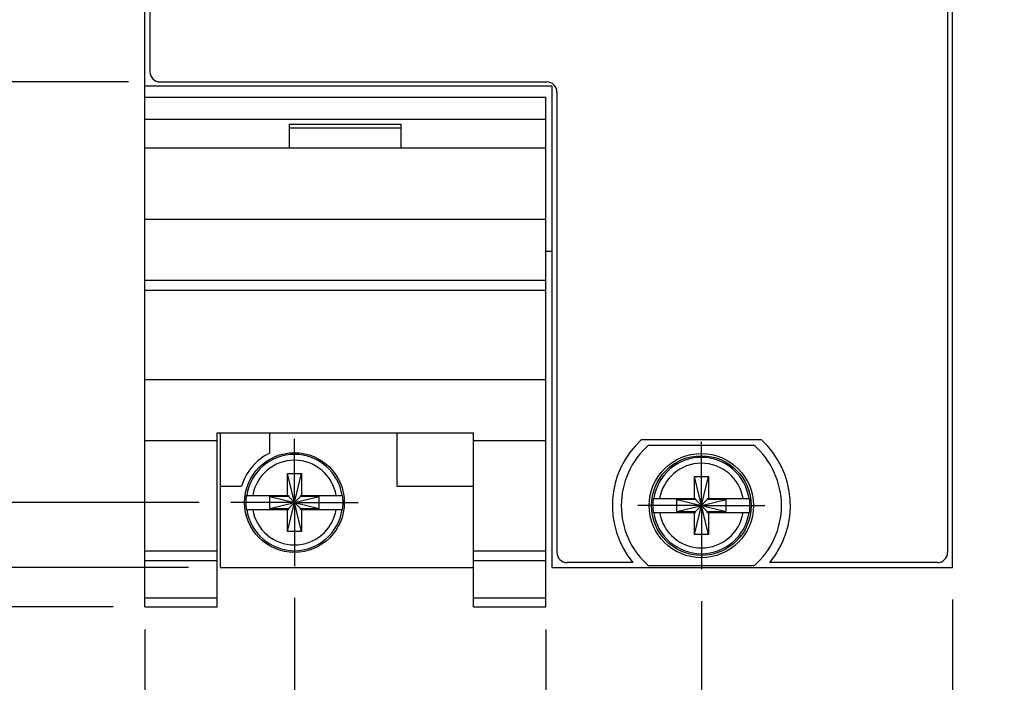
# Model space of a CAD drawing. Header units: inches. Extents: x 0 to 34, y 0 to 22.
# Tile 5 of 25: x 9.4 to 11.4, y 8.4 to 9.7. Entities that reach past the tile are written whole.
import ezdxf

# ---------------------------------------------------------------- set-up
doc = ezdxf.new("R2010")
doc.units = ezdxf.units.IN
doc.header["$LTSCALE"] = 1.87
doc.header["$MEASUREMENT"] = 0
doc.linetypes.add('CENTER', pattern=[0.6, 0.375, -0.075, 0.075, -0.075])
doc.layers.get('0').update_dxf_attribs({"linetype": 'CONTINUOUS'})
doc.layers.add('DEFAULT_1', color=7, linetype='CENTER')
doc.layers.add('DIMENSIONS', color=7, linetype='CONTINUOUS')
doc.styles.get("Standard").update_dxf_attribs({"font": 'txt', "width": 0.8})
doc.dimstyles.new('DIMSTYLE_1', dxfattribs={"dimtxt": 0.125, "dimasz": 0.18, "dimexe": 0.18, "dimexo": 0.0625, "dimgap": 0.09, "dimtad": 0, "dimtih": 1, "dimtoh": 1, "dimdec": 3, "dimzin": 4, "dimdsep": 46, "dimtxsty": 'STANDARD', "dimblk": '_FILLED', "dimblk1": '_FILLED', "dimblk2": '_FILLED', "dimcen": 0.09, "dimadec": 0, "dimazin": 0, "dimtp": 0.01, "dimtm": 0.01, "dimtfac": 1, "dimtdec": 3, "dimtofl": 0, "dimtmove": 0, "dimatfit": 3, "dimldrblk": '_FILLED', "dimfxl": 1, "dimtolj": 1, "dimtzin": 4, "dimarcsym": 0})

# ---------------------------------------------------------------- blocks, each defined once
blk = doc.blocks.new('*D1')
at = {"layer": 'DIMENSIONS', "color": 2, "linetype": 'Continuous'}
blk.add_line((9.6199, 13.6837), (8.9881, 13.6837), dxfattribs=at)
at = {"layer": 'DIMENSIONS', "color": 2, "linetype": 'Continuous', "width": 0.8}
for s, p in [('5.065', (7.5006, 13.6212)), ('[', (8.1256, 13.6212)), ('128.65', (8.2256, 13.6212)), (']', (8.8256, 13.6212))]:
    blk.add_text(s, height=0.125, dxfattribs=at).set_placement(p)
blk = doc.blocks.new('_FILLED')
at = {"color": 0, "linetype": 'ByBlock'}
blk.add_solid([(0, 0), (-1, 0.17361), (-1, -0.17361)], dxfattribs=at)
blk = doc.blocks.new('*D2')
at = {"layer": 'DIMENSIONS', "color": 1, "linetype": 'Continuous'}
blk.add_line((9.7679, 8.6187), (8.9881, 8.6187), dxfattribs=at)
at = {"layer": 'DIMENSIONS', "color": 1, "linetype": 'Continuous', "width": 0.8}
for s, p in [('.000', (8.1006, 8.5562)), ('[', (8.6256, 8.5562)), ('0', (8.7256, 8.5562)), (']', (8.8256, 8.5562))]:
    blk.add_text(s, height=0.125, dxfattribs=at).set_placement(p)
blk = doc.blocks.new('*D3')
at = {"layer": 'DIMENSIONS', "color": 2, "linetype": 'Continuous'}
blk.add_line((11.2704, 8.5562), (11.2704, 7.8542), dxfattribs=at)
at = {"layer": 'DIMENSIONS', "color": 2, "linetype": 'Continuous', "width": 0.8}
for s, p in [(']', (11.3329, 7.6917)), ('40.34', (11.3329, 7.1917)), ('[', (11.3329, 7.0917)), ('1.588', (11.3329, 6.4667))]:
    blk.add_text(s, height=0.125, rotation=90, dxfattribs=at).set_placement(p)
blk = doc.blocks.new('*D4')
at = {"layer": 'DIMENSIONS', "color": 1, "linetype": 'Continuous'}
blk.add_line((9.6824, 8.4971), (9.6824, 7.8542), dxfattribs=at)
at = {"layer": 'DIMENSIONS', "color": 1, "linetype": 'Continuous', "width": 0.8}
for s, p in [(']', (9.7449, 7.6917)), ('0', (9.7449, 7.5917)), ('[', (9.7449, 7.4917)), ('.000', (9.7449, 6.9667))]:
    blk.add_text(s, height=0.125, rotation=90, dxfattribs=at).set_placement(p)
blk = doc.blocks.new('*D5')
at = {"layer": 'DIMENSIONS', "color": 2, "linetype": 'Continuous'}
blk.add_line((10.1006, 10.0283), (8.9881, 10.0283), dxfattribs=at)
at = {"layer": 'DIMENSIONS', "color": 2, "linetype": 'Continuous', "width": 0.8}
for s, p in [('1.410', (7.7006, 9.9658)), ('[', (8.3256, 9.9658)), ('35.8', (8.4256, 9.9658)), (']', (8.8256, 9.9658))]:
    blk.add_text(s, height=0.125, dxfattribs=at).set_placement(p)
blk = doc.blocks.new('*D6')
at = {"layer": 'DIMENSIONS', "color": 2, "linetype": 'Continuous'}
blk.add_line((9.8818, 10.4072), (8.9881, 10.4072), dxfattribs=at)
at = {"layer": 'DIMENSIONS', "color": 2, "linetype": 'Continuous', "width": 0.8}
for s, p in [('[', (8.2256, 10.3447)), (']', (8.8256, 10.3447)), ('1.789', (7.6006, 10.3447)), ('45.43', (8.3256, 10.3447))]:
    blk.add_text(s, height=0.125, dxfattribs=at).set_placement(p)
blk = doc.blocks.new('*D7')
at = {"layer": 'DIMENSIONS', "color": 2, "linetype": 'Continuous'}
blk.add_line((10.1006, 10.7861), (8.9881, 10.7861), dxfattribs=at)
at = {"layer": 'DIMENSIONS', "color": 2, "linetype": 'Continuous', "width": 0.8}
for s, p in [('2.167', (7.6006, 10.7236)), ('[', (8.2256, 10.7236)), ('55.05', (8.3256, 10.7236)), (']', (8.8256, 10.7236))]:
    blk.add_text(s, height=0.125, dxfattribs=at).set_placement(p)
blk = doc.blocks.new('*D8')
at = {"layer": 'DIMENSIONS', "color": 2, "linetype": 'Continuous'}
blk.add_line((10.1006, 11.6822), (8.9881, 11.6822), dxfattribs=at)
at = {"layer": 'DIMENSIONS', "color": 2, "linetype": 'Continuous', "width": 0.8}
for s, p in [('[', (8.2256, 11.6197)), (']', (8.8256, 11.6197)), ('3.063', (7.6006, 11.6197)), ('77.81', (8.3256, 11.6197))]:
    blk.add_text(s, height=0.125, dxfattribs=at).set_placement(p)
blk = doc.blocks.new('*D9')
at = {"layer": 'DIMENSIONS', "color": 2, "linetype": 'Continuous'}
blk.add_line((9.8818, 12.0611), (8.9881, 12.0611), dxfattribs=at)
at = {"layer": 'DIMENSIONS', "color": 2, "linetype": 'Continuous', "width": 0.8}
for s, p in [('3.442', (7.6006, 11.9986)), ('[', (8.2256, 11.9986)), ('87.44', (8.3256, 11.9986)), (']', (8.8256, 11.9986))]:
    blk.add_text(s, height=0.125, dxfattribs=at).set_placement(p)
blk = doc.blocks.new('*D10')
at = {"layer": 'DIMENSIONS', "color": 2, "linetype": 'Continuous'}
blk.add_line((10.1006, 12.44), (8.9881, 12.44), dxfattribs=at)
at = {"layer": 'DIMENSIONS', "color": 2, "linetype": 'Continuous', "width": 0.8}
for s, p in [('3.821', (7.6006, 12.3775)), ('[', (8.2256, 12.3775)), ('97.06', (8.3256, 12.3775)), (']', (8.8256, 12.3775))]:
    blk.add_text(s, height=0.125, dxfattribs=at).set_placement(p)
blk = doc.blocks.new('*D11')
at = {"layer": 'DIMENSIONS', "color": 2, "linetype": 'Continuous'}
blk.add_line((9.7888, 13.5617), (8.9881, 13.5617), dxfattribs=at)
at = {"layer": 'DIMENSIONS', "color": 2, "linetype": 'Continuous', "width": 0.8}
for s, p in [('[', (8.1256, 13.4992)), (']', (8.8256, 13.4992)), ('4.943', (7.5006, 13.4992)), ('125.55', (8.2256, 13.4992))]:
    blk.add_text(s, height=0.125, dxfattribs=at).set_placement(p)
blk = doc.blocks.new('*D12')
at = {"layer": 'DIMENSIONS', "color": 2, "linetype": 'Continuous'}
blk.add_line((9.6499, 9.5737), (8.9881, 9.5737), dxfattribs=at)
at = {"layer": 'DIMENSIONS', "color": 2, "linetype": 'Continuous', "width": 0.8}
for s, p in [('[', (8.2256, 9.5112)), (']', (8.8256, 9.5112)), ('.955', (7.7006, 9.5112)), ('24.26', (8.3256, 9.5112))]:
    blk.add_text(s, height=0.125, dxfattribs=at).set_placement(p)
blk = doc.blocks.new('*D13')
at = {"layer": 'DIMENSIONS', "color": 2, "linetype": 'Continuous'}
blk.add_line((9.7888, 8.7467), (8.9881, 8.7467), dxfattribs=at)
at = {"layer": 'DIMENSIONS', "color": 2, "linetype": 'Continuous', "width": 0.8}
for s, p in [('.128', (7.8006, 8.6842)), ('[', (8.3256, 8.6842)), ('3.25', (8.4256, 8.6842)), (']', (8.8256, 8.6842))]:
    blk.add_text(s, height=0.125, dxfattribs=at).set_placement(p)
blk = doc.blocks.new('*D14')
at = {"layer": 'DIMENSIONS', "color": 2, "linetype": 'Continuous'}
blk.add_line((9.6199, 8.5417), (8.9881, 8.5417), dxfattribs=at)
at = {"layer": 'DIMENSIONS', "color": 2, "linetype": 'Continuous', "width": 0.8}
for s, p in [('[', (8.3256, 8.4792)), (']', (8.8256, 8.4792)), ('.077', (7.8006, 8.4792)), ('1.96', (8.4256, 8.4792))]:
    blk.add_text(s, height=0.125, dxfattribs=at).set_placement(p)
blk = doc.blocks.new('*D15')
at = {"layer": 'DIMENSIONS', "color": 2, "linetype": 'Continuous'}
blk.add_line((9.9764, 8.5591), (9.9764, 7.8542), dxfattribs=at)
at = {"layer": 'DIMENSIONS', "color": 2, "linetype": 'Continuous', "width": 0.8}
for s, p in [(']', (10.0389, 7.6917)), ('7.47', (10.0389, 7.2917)), ('[', (10.0389, 7.1917)), ('.294', (10.0389, 6.6667))]:
    blk.add_text(s, height=0.125, rotation=90, dxfattribs=at).set_placement(p)
blk = doc.blocks.new('*D16')
at = {"layer": 'DIMENSIONS', "color": 2, "linetype": 'Continuous'}
blk.add_line((10.7764, 8.5531), (10.7764, 7.8542), dxfattribs=at)
at = {"layer": 'DIMENSIONS', "color": 2, "linetype": 'Continuous', "width": 0.8}
for s, p in [(']', (10.8389, 7.6917)), ('27.79', (10.8389, 7.1917)), ('[', (10.8389, 7.0917)), ('1.094', (10.8389, 6.4667))]:
    blk.add_text(s, height=0.125, rotation=90, dxfattribs=at).set_placement(p)
blk = doc.blocks.new('*D17')
at = {"layer": 'DIMENSIONS', "color": 2, "linetype": 'Continuous'}
blk.add_line((10.4704, 8.4971), (10.4704, 7.8542), dxfattribs=at)
at = {"layer": 'DIMENSIONS', "color": 2, "linetype": 'Continuous', "width": 0.8}
for s, p in [(']', (10.5329, 7.6917)), ('20.02', (10.5329, 7.1917)), ('[', (10.5329, 7.0917)), ('.788', (10.5329, 6.5667))]:
    blk.add_text(s, height=0.125, rotation=90, dxfattribs=at).set_placement(p)

msp = doc.modelspace()

# ---------------------------------------------------------------- linework, layer by layer
at = {"color": 7, "linetype": 'Continuous'}
for p, q in [((9.6824, 8.5417), (9.6824, 13.6837)), ((11.2704, 8.6187), (11.2704, 13.6837)), ((9.6924, 13.6537), (9.6924, 9.5937)), ((11.2604, 13.6537), (11.2604, 8.6487)), ((9.6824, 9.5657), (10.4824, 9.5657)), ((9.7124, 9.5737), (10.4724, 9.5737)), ((10.4824, 9.5657), (10.4824, 8.6187)), ((9.6824, 9.5437), (10.4704, 9.5437)), ((10.4704, 8.5417), (10.4704, 9.5437)), ((10.4924, 9.5537), (10.4924, 8.6487)), ((9.6824, 9.5007), (10.4704, 9.5007)), ((9.9664, 9.4907), (10.1864, 9.4907)), ((9.9664, 9.4437), (9.9664, 9.4907)), ((10.1864, 9.4437), (10.1864, 9.4907)), ((9.9664, 9.4837), (10.1864, 9.4837)), ((10.4704, 9.4437), (9.6824, 9.4437)), ((9.6824, 9.3524), (9.6823, 9.3524)), ((9.6823, 9.3367), (9.6823, 9.3524)), ((9.6824, 9.3367), (9.6823, 9.3367)), ((9.6824, 9.3037), (10.4704, 9.3037)), ((10.4704, 9.2407), (10.4824, 9.2407)), ((9.6824, 9.1837), (10.4704, 9.1837)), ((9.6824, 9.1642), (10.4704, 9.1642)), ((9.6824, 8.9884), (10.4704, 8.9884)), ((9.6824, 8.8687), (9.8244, 8.8687)), ((9.8244, 8.884), (10.3284, 8.884)), ((9.8244, 8.5417), (9.8244, 8.884)), ((9.8304, 8.884), (9.8304, 8.6187)), ((9.9274, 8.884), (9.9274, 8.8441)), ((10.1774, 8.884), (10.1774, 8.7787)), ((10.3284, 8.5417), (10.3284, 8.884)), ((10.3284, 8.8687), (10.4704, 8.8687)), ((10.8947, 8.8697), (10.6582, 8.8697)), ((10.6727, 8.8592), (10.8802, 8.8592)), ((9.9626, 8.8038), (9.9902, 8.8038)), ((9.9902, 8.6896), (9.9626, 8.8038)), ((9.9626, 8.7605), (9.9626, 8.8038)), ((9.9626, 8.6896), (9.9902, 8.8038)), ((9.9902, 8.8038), (9.9902, 8.7605)), ((10.7626, 8.7978), (10.7902, 8.7978)), ((10.7902, 8.6836), (10.7626, 8.7978)), ((10.7626, 8.7545), (10.7626, 8.7978)), ((10.7626, 8.6836), (10.7902, 8.7978)), ((10.7902, 8.7978), (10.7902, 8.7545)), ((9.8304, 8.7787), (9.8722, 8.7787)), ((10.1774, 8.7787), (10.3284, 8.7787)), ((9.8818, 8.7605), (9.9647, 8.7605)), ((9.9647, 8.7584), (9.9279, 8.7584)), ((9.9279, 8.7584), (10.0249, 8.735)), ((9.9279, 8.735), (10.0249, 8.7584)), ((9.9279, 8.735), (9.9279, 8.7584)), ((9.9647, 8.7605), (9.9647, 8.7584)), ((9.9881, 8.735), (9.9647, 8.7584)), ((9.9647, 8.735), (9.9881, 8.7584)), ((9.9881, 8.7605), (10.0711, 8.7605)), ((9.9881, 8.7605), (9.9881, 8.7584)), ((10.0249, 8.7584), (9.9881, 8.7584)), ((10.0249, 8.735), (10.0249, 8.7584)), ((10.6818, 8.7545), (10.7647, 8.7545)), ((10.7279, 8.729), (10.8249, 8.7524)), ((10.7647, 8.7524), (10.7279, 8.7524)), ((10.7279, 8.7524), (10.8249, 8.729)), ((10.7279, 8.729), (10.7279, 8.7524)), ((10.7647, 8.7545), (10.7647, 8.7524)), ((10.7881, 8.729), (10.7647, 8.7524)), ((10.7647, 8.729), (10.7881, 8.7524)), ((10.7881, 8.7545), (10.8711, 8.7545)), ((10.7881, 8.7545), (10.7881, 8.7524)), ((10.8249, 8.7524), (10.7881, 8.7524)), ((10.8249, 8.729), (10.8249, 8.7524)), ((9.8818, 8.7329), (9.9647, 8.7329)), ((9.9279, 8.735), (9.9647, 8.735)), ((9.9626, 8.6896), (9.9626, 8.7329)), ((9.9647, 8.7329), (9.9647, 8.735)), ((9.9881, 8.735), (10.0249, 8.735)), ((9.9881, 8.7329), (9.9881, 8.735)), ((9.9881, 8.7329), (10.0711, 8.7329)), ((9.9902, 8.7329), (9.9902, 8.6896)), ((10.6818, 8.7269), (10.7647, 8.7269)), ((10.7279, 8.729), (10.7647, 8.729)), ((10.7626, 8.6836), (10.7626, 8.7269)), ((10.7647, 8.7269), (10.7647, 8.729)), ((10.7881, 8.729), (10.8249, 8.729)), ((10.7881, 8.7269), (10.7881, 8.729)), ((10.7881, 8.7269), (10.8711, 8.7269)), ((10.7902, 8.7269), (10.7902, 8.6836)), ((9.9902, 8.6896), (9.9626, 8.6896)), ((10.7902, 8.6836), (10.7626, 8.6836)), ((9.6824, 8.6517), (9.8244, 8.6517)), ((10.3284, 8.6517), (10.4704, 8.6517)), ((9.6824, 8.6325), (9.8244, 8.6325)), ((9.8304, 8.6187), (10.3284, 8.6187)), ((10.3284, 8.6325), (10.4704, 8.6325)), ((10.4824, 8.6187), (11.2704, 8.6187)), ((10.642, 8.6287), (10.5124, 8.6287)), ((10.8802, 8.6222), (10.6727, 8.6222)), ((11.2404, 8.6287), (10.9109, 8.6287)), ((9.6824, 8.5596), (9.8244, 8.5596)), ((10.3284, 8.5596), (10.4704, 8.5596)), ((9.6824, 8.5417), (9.8244, 8.5417)), ((10.3284, 8.5417), (10.4704, 8.5417))]:
    msp.add_line(p, q, dxfattribs=at)
for centre, radius in [((9.9764, 8.7467), 0.098), ((10.7764, 8.7407), 0.1025), ((10.7764, 8.7407), 0.098)]:
    msp.add_circle(centre, radius, dxfattribs=at)
for centre, radius, start, end in [((9.7124, 9.5937), 0.02, 180, 270), ((10.4724, 9.5537), 0.02, 0, 90), ((10.7764, 8.7407), 0.175, 132.5114, 219.7918), ((10.7764, 8.7407), 0.175, 320.2082, 47.4886), ((10.7764, 8.7407), 0.1575, 131.203, 228.797), ((10.7764, 8.7407), 0.1575, 311.203, 48.797), ((9.9764, 8.7467), 0.109, 116.7143, 162.9277), ((9.9764, 8.7467), 0.0947, 8.3637, 171.6363), ((9.9764, 8.7467), 0.0832, 9.5336, 170.4664), ((10.7764, 8.7407), 0.0947, 8.3637, 171.6363), ((10.7764, 8.7407), 0.0832, 9.5336, 170.4664), ((9.9764, 8.7467), 0.0956, 171.7166, 188.2834), ((9.9764, 8.7467), 0.0956, 351.7166, 8.2834), ((10.7764, 8.7407), 0.0956, 171.7166, 188.2834), ((10.7764, 8.7407), 0.0956, 351.7166, 8.2834), ((9.9764, 8.7467), 0.0947, 188.3637, 351.6363), ((9.9764, 8.7467), 0.0832, 189.5336, 350.4664), ((10.7764, 8.7407), 0.0947, 188.3637, 351.6363), ((10.7764, 8.7407), 0.0832, 189.5336, 350.4664), ((10.5124, 8.6487), 0.02, 180, 270), ((11.2404, 8.6487), 0.02, 270, 360)]:
    msp.add_arc(centre, radius, start, end, dxfattribs=at)
at = {"layer": 'DEFAULT_1', "color": 7, "linetype": 'CENTER'}
for p, q in [((9.9764, 8.7467), (9.9764, 8.8718)), ((10.7764, 8.7407), (10.7764, 8.8658)), ((9.9764, 8.7467), (9.8513, 8.7467)), ((9.9764, 8.7467), (10.1015, 8.7467)), ((9.9764, 8.7467), (9.9764, 8.6216)), ((10.7764, 8.7407), (10.6513, 8.7407)), ((10.7764, 8.7407), (10.9015, 8.7407)), ((10.7764, 8.7407), (10.7764, 8.6156))]:
    msp.add_line(p, q, dxfattribs=at)

# ---------------------------------------------------------------- dimensions: what is measured, and where the dimension line sits
at = {"layer": 'DIMENSIONS', "color": 2, "linetype": 'Continuous'}
for feature_location, offset, dtype, origin, picture, middle in [((9.6199, 13.6837), (-0.6319, 0), 0, (9.8304, 8.6187), '*D1', (8.2131, 13.6837)), ((9.7888, 13.5617), (-0.8008, 0), 0, (9.8513, 8.6187), '*D11', (8.2131, 13.5617)), ((10.1006, 12.44), (-1.1125, 0), 0, (10.1631, 8.6187), '*D10', (8.2631, 12.44)), ((9.8818, 12.0611), (-0.8938, 0), 0, (9.9443, 8.6187), '*D9', (8.2631, 12.0611)), ((10.10057, 11.68219), (-1.1125, 0), 0, (10.16307, 8.61871), '*D8', (8.26307, 11.68219)), ((10.1006, 10.7861), (-1.1125, 0), 0, (10.1631, 8.6187), '*D7', (8.2631, 10.7861)), ((9.8818161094, 10.4072138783), (-0.8937503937, 0), 0, (9.9443161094, 8.6187138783), '*D6', (8.2630657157, 10.4072138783)), ((10.1006, 10.0283), (-1.1125, 0), 0, (10.1631, 8.6187), '*D5', (8.3131, 10.0283)), ((9.6499, 9.5737), (-0.6619, 0), 0, (9.7124, 8.6187), '*D12', (8.3131, 9.5737)), ((9.7888, 8.7467), (-0.8008, 0), 0, (9.8513, 8.6187), '*D13', (8.3631, 8.7467)), ((9.6199, 8.5417), (-0.6319, 0), 0, (9.6824, 8.6187), '*D14', (8.3631, 8.5417)), ((9.9764, 8.5591), (0, -0.7049), 1, (9.6824, 8.6216), '*D15', (9.9764, 7.2292)), ((10.7764, 8.5531), (0, -0.6989), 1, (9.6824, 8.6156), '*D16', (10.7764, 7.1292)), ((11.2704, 8.5562), (0, -0.702), 1, (9.6824, 8.5596), '*D3', (11.2704, 7.1292)), ((10.4704, 8.4971), (0, -0.6429), 1, (9.6824, 8.5596), '*D17', (10.4704, 7.1792))]:
    dim = msp.add_ordinate_dim(feature_location=feature_location, offset=offset, dtype=dtype, origin=origin, dimstyle='DIMSTYLE_1', dxfattribs=at)
    dim.commit()
    dim.dimension.update_dxf_attribs({"geometry": picture, "text_midpoint": middle})
at = {"layer": 'DIMENSIONS', "color": 1, "linetype": 'Continuous'}
for feature_location, offset, dtype, origin, picture, middle in [((9.7679161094, 8.6187138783), (-0.7798503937, 0), 0, (9.8304161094, 8.6187138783), '*D2', (8.5130657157, 8.6187138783)), ((9.6824161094, 8.4971399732), (0, -0.6429260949), 1, (9.6824161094, 8.5596399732), '*D4', (9.6824161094, 7.3792138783))]:
    dim = msp.add_ordinate_dim(feature_location=feature_location, offset=offset, dtype=dtype, origin=origin, dimstyle='DIMSTYLE_1', dxfattribs=at)
    dim.commit()
    dim.dimension.update_dxf_attribs({"geometry": picture, "text_midpoint": middle})

doc.saveas('drawing.dxf')
